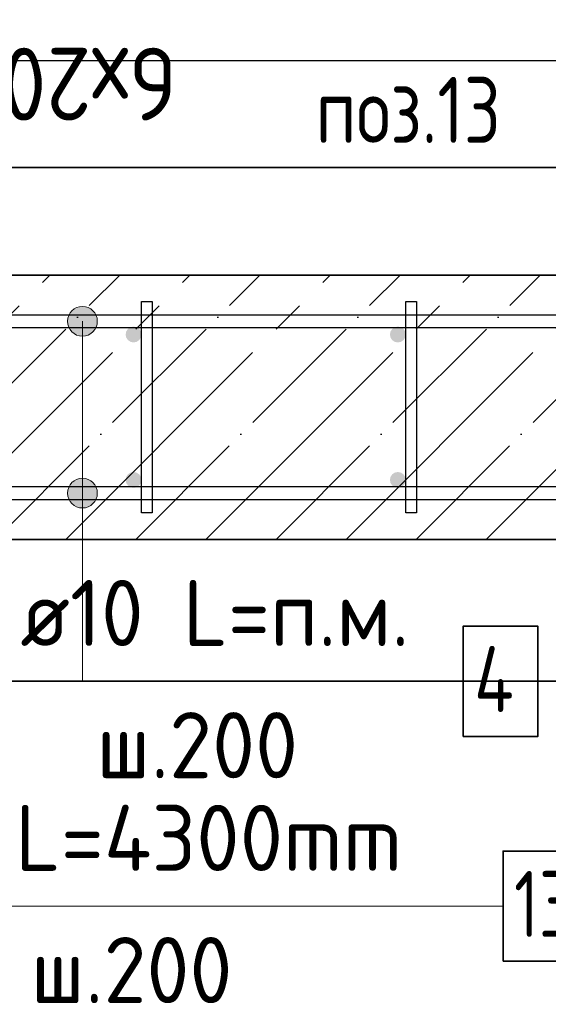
# Model space of a CAD drawing. Header units: millimetres. Extents: x -3026 to 47325, y -2839 to 55854.
# Tile 46 of 130: x 24602 to 25002, y 42297 to 43042. Entities that reach past the tile are written whole.
import ezdxf

# ---------------------------------------------------------------- set-up
doc = ezdxf.new("R2010")
doc.units = ezdxf.units.MM
doc.header["$PDMODE"] = 65
doc.linetypes.add('______11', pattern=[125, 100, -12.5, 0, -12.5])
doc.linetypes.add('______5', pattern=[275, 200, -25, 25, -25])
for name, color, linetype, lineweight in [('Standard', 7, 'Continuous', 25), ('Арм.стержн. вертикальными 1', 22, 'Continuous', 35), ('Арм.стержн.горизонт. 1', 180, 'Continuous', 35), ('Размерная линия_ общее', 7, 'Continuous', 13)]:
    doc.layers.add(name, color=color, linetype=linetype, lineweight=lineweight)
doc.layers.add('Арм.стержн.Стяжки', color=7, linetype='Continuous', lineweight=35, true_color=0x501e0f)
doc.styles.add('ISOCPEUR', font='ISOCPEUR')
doc.dimstyles.new('DIMSTYLE_3', dxfattribs={"dimtxt": 55, "dimasz": 62.5, "dimexe": 0, "dimexo": 0, "dimgap": 27.5, "dimtad": 2, "dimdec": 0, "dimrnd": 5, "dimzin": 12, "dimdsep": 46, "dimtxsty": 'ISOCPEUR', "dimblk1": 'ALL_ML_STRICH', "dimblk2": 'ALL_ML_STRICH', "dimsah": 1, "dimcen": 0, "dimclrd": 7, "dimclre": 256, "dimclrt": 7, "dimadec": 0, "dimazin": 0, "dimtfac": 1, "dimtdec": 0, "dimtix": 1, "dimtmove": 2, "dimatfit": 3, "dimfxl": 0, "dimtzin": 0, "dimlwd": 0, "dimlwe": -3, "dimarcsym": 0})

# ---------------------------------------------------------------- blocks, each defined once
blk = doc.blocks.new('ALL_ML_STRICH')
at = {"color": 0, "linetype": 'ByBlock', "lineweight": -2}
for p, q in [((0, -0.5), (0, 0.5)), ((-0.3, -0.3), (0.3, 0.3)), ((-1, 0), (0.5, 0))]:
    blk.add_line(p, q, dxfattribs=at)
blk = doc.blocks.new('*D158')
at = {"layer": 'DEFPOINTS', "color": 7, "linetype": 'Continuous', "lineweight": 13, "transparency": 33554687}
for p in [(25488.24, 43010.4), (24288.24, 42803.46), (25488.24, 42803.46)]:
    blk.add_point(p, dxfattribs=at)
at = {"layer": 'Размерная линия_ общее', "color": 253, "linetype": 'Continuous', "lineweight": -2, "true_color": 0xa0a0a0, "transparency": 33554687}
for p, q in [((24288.24, 42823.46), (24288.24, 43010.4)), ((25488.24, 42823.46), (25488.24, 43010.4))]:
    blk.add_line(p, q, dxfattribs=at)
at = {"layer": 'Размерная линия_ общее', "color": 7, "linetype": 'Continuous', "lineweight": -2, "transparency": 33554687}
blk.add_line((25488.24, 43010.4), (24288.24, 43010.4), dxfattribs=at)
at = {"layer": 'Размерная линия_ общее', "color": 7, "linetype": 'Continuous', "lineweight": 13, "transparency": 33554687, "xscale": 62.5, "yscale": 62.5, "zscale": 62.5}
for p, rotation in [((24288.24, 43010.4), 180), ((25488.24, 43010.4), 360)]:
    blk.add_blockref('ALL_ML_STRICH', p, dxfattribs=dict(at, rotation=rotation))
at = {"layer": 'Размерная линия_ общее', "color": 7, "linetype": 'Continuous', "lineweight": 13, "transparency": 33554687, "insert": (24720.74, 42965.4), "char_height": 55, "width": 2.75, "attachment_point": 1, "rotation": 180, "line_spacing_factor": 0.60241, "style": 'ISOCPEUR'}
blk.add_mtext('\\W0.91;6х200=1200', dxfattribs=at)

msp = doc.modelspace()

# ---------------------------------------------------------------- hatches: boundary and pattern name
at = {"layer": 'Арм.стержн. вертикальными 1', "linetype": 'Continuous', "lineweight": 50, "transparency": 33554687}
for points in [[(24692.48, 42799.22), (24693.78, 42801.16), (24694.24, 42803.46), (24693.78, 42805.76), (24692.48, 42807.7), (24690.53, 42809), (24688.24, 42809.46), (24685.94, 42809), (24684, 42807.7), (24682.69, 42805.76), (24682.24, 42803.46), (24682.69, 42801.16), (24684, 42799.22), (24685.94, 42797.92), (24688.24, 42797.46), (24690.53, 42797.92)], [(24892.48, 42799.22), (24893.78, 42801.16), (24894.24, 42803.46), (24893.78, 42805.76), (24892.48, 42807.7), (24890.53, 42809), (24888.24, 42809.46), (24885.94, 42809), (24883.99, 42807.7), (24882.69, 42805.76), (24882.24, 42803.46), (24882.69, 42801.16), (24883.99, 42799.22), (24885.94, 42797.92), (24888.24, 42797.46), (24890.53, 42797.92)], [(24692.48, 42689.22), (24693.78, 42691.16), (24694.24, 42693.46), (24693.78, 42695.76), (24692.48, 42697.7), (24690.53, 42699), (24688.24, 42699.46), (24685.94, 42699), (24684, 42697.7), (24682.69, 42695.76), (24682.24, 42693.46), (24682.69, 42691.16), (24684, 42689.22), (24685.94, 42687.92), (24688.24, 42687.46), (24690.53, 42687.92)], [(24892.48, 42689.22), (24893.78, 42691.16), (24894.24, 42693.46), (24893.78, 42695.76), (24892.48, 42697.7), (24890.53, 42699), (24888.24, 42699.46), (24885.94, 42699), (24883.99, 42697.7), (24882.69, 42695.76), (24882.24, 42693.46), (24882.69, 42691.16), (24883.99, 42689.22), (24885.94, 42687.92), (24888.24, 42687.46), (24890.53, 42687.92)]]:
    msp.add_hatch(color=34, dxfattribs=at).paths.add_polyline_path(points)
at = {"layer": 'Арм.стержн.горизонт. 1', "linetype": 'Continuous', "lineweight": 13, "transparency": 33554687}
for points in [[(24639.88, 42819.08), (24659.23, 42819.08), (24655.18, 42823.13)], [(24639.88, 42819.08), (24655.18, 42823.13), (24643.93, 42823.13)], [(24639.88, 42819.08), (24659.23, 42819.08), (24655.18, 42823.13)], [(24639.88, 42819.08), (24655.18, 42823.13), (24643.93, 42823.13)], [(24639.88, 42819.08), (24659.23, 42819.08), (24655.18, 42823.13)], [(24639.88, 42819.08), (24655.18, 42823.13), (24643.93, 42823.13)], [(24639.88, 42819.08), (24659.23, 42819.08), (24655.18, 42823.13)], [(24639.88, 42819.08), (24655.18, 42823.13), (24643.93, 42823.13)], [(24639.88, 42819.08), (24659.23, 42819.08), (24655.18, 42823.13)], [(24639.88, 42819.08), (24655.18, 42823.13), (24643.93, 42823.13)], [(24639.88, 42819.08), (24659.23, 42819.08), (24655.18, 42823.13)], [(24639.88, 42819.08), (24655.18, 42823.13), (24643.93, 42823.13)], [(24639.88, 42819.08), (24659.23, 42819.08), (24655.18, 42823.13)], [(24639.88, 42819.08), (24655.18, 42823.13), (24643.93, 42823.13)], [(24639.88, 42819.08), (24659.23, 42819.08), (24655.18, 42823.13)], [(24639.88, 42819.08), (24655.18, 42823.13), (24643.93, 42823.13)], [(24639.88, 42819.08), (24659.23, 42819.08), (24655.18, 42823.13)], [(24639.88, 42819.08), (24655.18, 42823.13), (24643.93, 42823.13)], [(24639.88, 42819.08), (24659.23, 42819.08), (24655.18, 42823.13)], [(24639.88, 42819.08), (24655.18, 42823.13), (24643.93, 42823.13)], [(24639.88, 42819.08), (24659.23, 42819.08), (24655.18, 42823.13)], [(24639.88, 42819.08), (24655.18, 42823.13), (24643.93, 42823.13)], [(24639.88, 42819.08), (24659.23, 42819.08), (24655.18, 42823.13)], [(24639.88, 42819.08), (24655.18, 42823.13), (24643.93, 42823.13)], [(24639.88, 42819.08), (24659.23, 42819.08), (24655.18, 42823.13)], [(24639.88, 42819.08), (24655.18, 42823.13), (24643.93, 42823.13)], [(24639.88, 42819.08), (24659.23, 42819.08), (24655.18, 42823.13)], [(24639.88, 42819.08), (24655.18, 42823.13), (24643.93, 42823.13)], [(24643.93, 42823.13), (24655.18, 42823.13), (24649.56, 42824.71)], [(24643.93, 42823.13), (24655.18, 42823.13), (24649.56, 42824.71)], [(24643.93, 42823.13), (24655.18, 42823.13), (24649.56, 42824.71)], [(24643.93, 42823.13), (24655.18, 42823.13), (24649.56, 42824.71)], [(24643.93, 42823.13), (24655.18, 42823.13), (24649.56, 42824.71)], [(24643.93, 42823.13), (24655.18, 42823.13), (24649.56, 42824.71)], [(24643.93, 42823.13), (24655.18, 42823.13), (24649.56, 42824.71)], [(24643.93, 42823.13), (24655.18, 42823.13), (24649.56, 42824.71)], [(24643.93, 42823.13), (24655.18, 42823.13), (24649.56, 42824.71)], [(24643.93, 42823.13), (24655.18, 42823.13), (24649.56, 42824.71)], [(24643.93, 42823.13), (24655.18, 42823.13), (24649.56, 42824.71)], [(24643.93, 42823.13), (24655.18, 42823.13), (24649.56, 42824.71)], [(24643.93, 42823.13), (24655.18, 42823.13), (24649.56, 42824.71)], [(24643.93, 42823.13), (24655.18, 42823.13), (24649.56, 42824.71)], [(24638.31, 42813.46), (24660.81, 42813.46), (24659.23, 42819.08)], [(24638.31, 42813.46), (24659.23, 42819.08), (24639.88, 42819.08)], [(24638.31, 42813.46), (24660.81, 42813.46), (24659.23, 42819.08)], [(24638.31, 42813.46), (24659.23, 42819.08), (24639.88, 42819.08)], [(24638.31, 42813.46), (24660.81, 42813.46), (24659.23, 42819.08)], [(24638.31, 42813.46), (24659.23, 42819.08), (24639.88, 42819.08)], [(24638.31, 42813.46), (24660.81, 42813.46), (24659.23, 42819.08)], [(24638.31, 42813.46), (24659.23, 42819.08), (24639.88, 42819.08)], [(24638.31, 42813.46), (24660.81, 42813.46), (24659.23, 42819.08)], [(24638.31, 42813.46), (24659.23, 42819.08), (24639.88, 42819.08)], [(24638.31, 42813.46), (24660.81, 42813.46), (24659.23, 42819.08)], [(24638.31, 42813.46), (24659.23, 42819.08), (24639.88, 42819.08)], [(24638.31, 42813.46), (24660.81, 42813.46), (24659.23, 42819.08)], [(24638.31, 42813.46), (24659.23, 42819.08), (24639.88, 42819.08)], [(24638.31, 42813.46), (24660.81, 42813.46), (24659.23, 42819.08)], [(24638.31, 42813.46), (24659.23, 42819.08), (24639.88, 42819.08)], [(24638.31, 42813.46), (24660.81, 42813.46), (24659.23, 42819.08)], [(24638.31, 42813.46), (24659.23, 42819.08), (24639.88, 42819.08)], [(24638.31, 42813.46), (24660.81, 42813.46), (24659.23, 42819.08)], [(24638.31, 42813.46), (24659.23, 42819.08), (24639.88, 42819.08)], [(24638.31, 42813.46), (24660.81, 42813.46), (24659.23, 42819.08)], [(24638.31, 42813.46), (24659.23, 42819.08), (24639.88, 42819.08)], [(24638.31, 42813.46), (24660.81, 42813.46), (24659.23, 42819.08)], [(24638.31, 42813.46), (24659.23, 42819.08), (24639.88, 42819.08)], [(24638.31, 42813.46), (24660.81, 42813.46), (24659.23, 42819.08)], [(24638.31, 42813.46), (24659.23, 42819.08), (24639.88, 42819.08)], [(24638.31, 42813.46), (24660.81, 42813.46), (24659.23, 42819.08)], [(24638.31, 42813.46), (24659.23, 42819.08), (24639.88, 42819.08)], [(24639.88, 42807.83), (24660.81, 42813.46), (24638.31, 42813.46)], [(24639.88, 42807.83), (24660.81, 42813.46), (24638.31, 42813.46)], [(24639.88, 42807.83), (24660.81, 42813.46), (24638.31, 42813.46)], [(24639.88, 42807.83), (24660.81, 42813.46), (24638.31, 42813.46)], [(24639.88, 42807.83), (24660.81, 42813.46), (24638.31, 42813.46)], [(24639.88, 42807.83), (24660.81, 42813.46), (24638.31, 42813.46)], [(24639.88, 42807.83), (24660.81, 42813.46), (24638.31, 42813.46)], [(24639.88, 42807.83), (24660.81, 42813.46), (24638.31, 42813.46)], [(24639.88, 42807.83), (24660.81, 42813.46), (24638.31, 42813.46)], [(24639.88, 42807.83), (24660.81, 42813.46), (24638.31, 42813.46)], [(24639.88, 42807.83), (24660.81, 42813.46), (24638.31, 42813.46)], [(24639.88, 42807.83), (24660.81, 42813.46), (24638.31, 42813.46)], [(24639.88, 42807.83), (24660.81, 42813.46), (24638.31, 42813.46)], [(24639.88, 42807.83), (24660.81, 42813.46), (24638.31, 42813.46)], [(24639.88, 42807.83), (24659.23, 42807.83), (24660.81, 42813.46)], [(24639.88, 42807.83), (24659.23, 42807.83), (24660.81, 42813.46)], [(24639.88, 42807.83), (24659.23, 42807.83), (24660.81, 42813.46)], [(24639.88, 42807.83), (24659.23, 42807.83), (24660.81, 42813.46)], [(24639.88, 42807.83), (24659.23, 42807.83), (24660.81, 42813.46)], [(24639.88, 42807.83), (24659.23, 42807.83), (24660.81, 42813.46)], [(24639.88, 42807.83), (24659.23, 42807.83), (24660.81, 42813.46)], [(24639.88, 42807.83), (24659.23, 42807.83), (24660.81, 42813.46)], [(24639.88, 42807.83), (24659.23, 42807.83), (24660.81, 42813.46)], [(24639.88, 42807.83), (24659.23, 42807.83), (24660.81, 42813.46)], [(24639.88, 42807.83), (24659.23, 42807.83), (24660.81, 42813.46)], [(24639.88, 42807.83), (24659.23, 42807.83), (24660.81, 42813.46)], [(24639.88, 42807.83), (24659.23, 42807.83), (24660.81, 42813.46)], [(24639.88, 42807.83), (24659.23, 42807.83), (24660.81, 42813.46)], [(24643.93, 42803.78), (24659.23, 42807.83), (24639.88, 42807.83)], [(24643.93, 42803.78), (24659.23, 42807.83), (24639.88, 42807.83)], [(24643.93, 42803.78), (24659.23, 42807.83), (24639.88, 42807.83)], [(24643.93, 42803.78), (24659.23, 42807.83), (24639.88, 42807.83)], [(24643.93, 42803.78), (24659.23, 42807.83), (24639.88, 42807.83)], [(24643.93, 42803.78), (24659.23, 42807.83), (24639.88, 42807.83)], [(24643.93, 42803.78), (24659.23, 42807.83), (24639.88, 42807.83)], [(24643.93, 42803.78), (24659.23, 42807.83), (24639.88, 42807.83)], [(24643.93, 42803.78), (24659.23, 42807.83), (24639.88, 42807.83)], [(24643.93, 42803.78), (24659.23, 42807.83), (24639.88, 42807.83)], [(24643.93, 42803.78), (24659.23, 42807.83), (24639.88, 42807.83)], [(24643.93, 42803.78), (24659.23, 42807.83), (24639.88, 42807.83)], [(24643.93, 42803.78), (24659.23, 42807.83), (24639.88, 42807.83)], [(24643.93, 42803.78), (24659.23, 42807.83), (24639.88, 42807.83)], [(24643.93, 42803.78), (24655.18, 42803.78), (24659.23, 42807.83)], [(24643.93, 42803.78), (24655.18, 42803.78), (24659.23, 42807.83)], [(24643.93, 42803.78), (24655.18, 42803.78), (24659.23, 42807.83)], [(24643.93, 42803.78), (24655.18, 42803.78), (24659.23, 42807.83)], [(24643.93, 42803.78), (24655.18, 42803.78), (24659.23, 42807.83)], [(24643.93, 42803.78), (24655.18, 42803.78), (24659.23, 42807.83)], [(24643.93, 42803.78), (24655.18, 42803.78), (24659.23, 42807.83)], [(24643.93, 42803.78), (24655.18, 42803.78), (24659.23, 42807.83)], [(24643.93, 42803.78), (24655.18, 42803.78), (24659.23, 42807.83)], [(24643.93, 42803.78), (24655.18, 42803.78), (24659.23, 42807.83)], [(24643.93, 42803.78), (24655.18, 42803.78), (24659.23, 42807.83)], [(24643.93, 42803.78), (24655.18, 42803.78), (24659.23, 42807.83)], [(24643.93, 42803.78), (24655.18, 42803.78), (24659.23, 42807.83)], [(24643.93, 42803.78), (24655.18, 42803.78), (24659.23, 42807.83)], [(24655.18, 42803.78), (24643.93, 42803.78), (24649.56, 42802.21)], [(24655.18, 42803.78), (24643.93, 42803.78), (24649.56, 42802.21)], [(24655.18, 42803.78), (24643.93, 42803.78), (24649.56, 42802.21)], [(24655.18, 42803.78), (24643.93, 42803.78), (24649.56, 42802.21)], [(24655.18, 42803.78), (24643.93, 42803.78), (24649.56, 42802.21)], [(24655.18, 42803.78), (24643.93, 42803.78), (24649.56, 42802.21)], [(24655.18, 42803.78), (24643.93, 42803.78), (24649.56, 42802.21)], [(24655.18, 42803.78), (24643.93, 42803.78), (24649.56, 42802.21)], [(24655.18, 42803.78), (24643.93, 42803.78), (24649.56, 42802.21)], [(24655.18, 42803.78), (24643.93, 42803.78), (24649.56, 42802.21)], [(24655.18, 42803.78), (24643.93, 42803.78), (24649.56, 42802.21)], [(24655.18, 42803.78), (24643.93, 42803.78), (24649.56, 42802.21)], [(24655.18, 42803.78), (24643.93, 42803.78), (24649.56, 42802.21)], [(24655.18, 42803.78), (24643.93, 42803.78), (24649.56, 42802.21)], [(24639.88, 42689.08), (24659.23, 42689.08), (24655.18, 42693.13)], [(24639.88, 42689.08), (24655.18, 42693.13), (24643.93, 42693.13)], [(24639.88, 42689.08), (24659.23, 42689.08), (24655.18, 42693.13)], [(24639.88, 42689.08), (24655.18, 42693.13), (24643.93, 42693.13)], [(24639.88, 42689.08), (24659.23, 42689.08), (24655.18, 42693.13)], [(24639.88, 42689.08), (24655.18, 42693.13), (24643.93, 42693.13)], [(24639.88, 42689.08), (24659.23, 42689.08), (24655.18, 42693.13)], [(24639.88, 42689.08), (24655.18, 42693.13), (24643.93, 42693.13)], [(24639.88, 42689.08), (24659.23, 42689.08), (24655.18, 42693.13)], [(24639.88, 42689.08), (24655.18, 42693.13), (24643.93, 42693.13)], [(24639.88, 42689.08), (24659.23, 42689.08), (24655.18, 42693.13)], [(24639.88, 42689.08), (24655.18, 42693.13), (24643.93, 42693.13)], [(24639.88, 42689.08), (24659.23, 42689.08), (24655.18, 42693.13)], [(24639.88, 42689.08), (24655.18, 42693.13), (24643.93, 42693.13)], [(24639.88, 42689.08), (24659.23, 42689.08), (24655.18, 42693.13)], [(24639.88, 42689.08), (24655.18, 42693.13), (24643.93, 42693.13)], [(24639.88, 42689.08), (24659.23, 42689.08), (24655.18, 42693.13)], [(24639.88, 42689.08), (24655.18, 42693.13), (24643.93, 42693.13)], [(24639.88, 42689.08), (24659.23, 42689.08), (24655.18, 42693.13)], [(24639.88, 42689.08), (24655.18, 42693.13), (24643.93, 42693.13)], [(24639.88, 42689.08), (24659.23, 42689.08), (24655.18, 42693.13)], [(24639.88, 42689.08), (24655.18, 42693.13), (24643.93, 42693.13)], [(24639.88, 42689.08), (24659.23, 42689.08), (24655.18, 42693.13)], [(24639.88, 42689.08), (24655.18, 42693.13), (24643.93, 42693.13)], [(24639.88, 42689.08), (24659.23, 42689.08), (24655.18, 42693.13)], [(24639.88, 42689.08), (24655.18, 42693.13), (24643.93, 42693.13)], [(24639.88, 42689.08), (24659.23, 42689.08), (24655.18, 42693.13)], [(24639.88, 42689.08), (24655.18, 42693.13), (24643.93, 42693.13)], [(24643.93, 42693.13), (24655.18, 42693.13), (24649.56, 42694.71)], [(24643.93, 42693.13), (24655.18, 42693.13), (24649.56, 42694.71)], [(24643.93, 42693.13), (24655.18, 42693.13), (24649.56, 42694.71)], [(24643.93, 42693.13), (24655.18, 42693.13), (24649.56, 42694.71)], [(24643.93, 42693.13), (24655.18, 42693.13), (24649.56, 42694.71)], [(24643.93, 42693.13), (24655.18, 42693.13), (24649.56, 42694.71)], [(24643.93, 42693.13), (24655.18, 42693.13), (24649.56, 42694.71)], [(24643.93, 42693.13), (24655.18, 42693.13), (24649.56, 42694.71)], [(24643.93, 42693.13), (24655.18, 42693.13), (24649.56, 42694.71)], [(24643.93, 42693.13), (24655.18, 42693.13), (24649.56, 42694.71)], [(24643.93, 42693.13), (24655.18, 42693.13), (24649.56, 42694.71)], [(24643.93, 42693.13), (24655.18, 42693.13), (24649.56, 42694.71)], [(24643.93, 42693.13), (24655.18, 42693.13), (24649.56, 42694.71)], [(24643.93, 42693.13), (24655.18, 42693.13), (24649.56, 42694.71)], [(24638.31, 42683.46), (24660.81, 42683.46), (24659.23, 42689.08)], [(24638.31, 42683.46), (24659.23, 42689.08), (24639.88, 42689.08)], [(24638.31, 42683.46), (24660.81, 42683.46), (24659.23, 42689.08)], [(24638.31, 42683.46), (24659.23, 42689.08), (24639.88, 42689.08)], [(24638.31, 42683.46), (24660.81, 42683.46), (24659.23, 42689.08)], [(24638.31, 42683.46), (24659.23, 42689.08), (24639.88, 42689.08)], [(24638.31, 42683.46), (24660.81, 42683.46), (24659.23, 42689.08)], [(24638.31, 42683.46), (24659.23, 42689.08), (24639.88, 42689.08)], [(24638.31, 42683.46), (24660.81, 42683.46), (24659.23, 42689.08)], [(24638.31, 42683.46), (24659.23, 42689.08), (24639.88, 42689.08)], [(24638.31, 42683.46), (24660.81, 42683.46), (24659.23, 42689.08)], [(24638.31, 42683.46), (24659.23, 42689.08), (24639.88, 42689.08)], [(24638.31, 42683.46), (24660.81, 42683.46), (24659.23, 42689.08)], [(24638.31, 42683.46), (24659.23, 42689.08), (24639.88, 42689.08)], [(24638.31, 42683.46), (24660.81, 42683.46), (24659.23, 42689.08)], [(24638.31, 42683.46), (24659.23, 42689.08), (24639.88, 42689.08)], [(24638.31, 42683.46), (24660.81, 42683.46), (24659.23, 42689.08)], [(24638.31, 42683.46), (24659.23, 42689.08), (24639.88, 42689.08)], [(24638.31, 42683.46), (24660.81, 42683.46), (24659.23, 42689.08)], [(24638.31, 42683.46), (24659.23, 42689.08), (24639.88, 42689.08)], [(24638.31, 42683.46), (24660.81, 42683.46), (24659.23, 42689.08)], [(24638.31, 42683.46), (24659.23, 42689.08), (24639.88, 42689.08)], [(24638.31, 42683.46), (24660.81, 42683.46), (24659.23, 42689.08)], [(24638.31, 42683.46), (24659.23, 42689.08), (24639.88, 42689.08)], [(24638.31, 42683.46), (24660.81, 42683.46), (24659.23, 42689.08)], [(24638.31, 42683.46), (24659.23, 42689.08), (24639.88, 42689.08)], [(24638.31, 42683.46), (24660.81, 42683.46), (24659.23, 42689.08)], [(24638.31, 42683.46), (24659.23, 42689.08), (24639.88, 42689.08)], [(24639.88, 42677.84), (24660.81, 42683.46), (24638.31, 42683.46)], [(24639.88, 42677.84), (24660.81, 42683.46), (24638.31, 42683.46)], [(24639.88, 42677.84), (24660.81, 42683.46), (24638.31, 42683.46)], [(24639.88, 42677.84), (24660.81, 42683.46), (24638.31, 42683.46)], [(24639.88, 42677.84), (24660.81, 42683.46), (24638.31, 42683.46)], [(24639.88, 42677.84), (24660.81, 42683.46), (24638.31, 42683.46)], [(24639.88, 42677.84), (24660.81, 42683.46), (24638.31, 42683.46)], [(24639.88, 42677.84), (24660.81, 42683.46), (24638.31, 42683.46)], [(24639.88, 42677.84), (24660.81, 42683.46), (24638.31, 42683.46)], [(24639.88, 42677.84), (24660.81, 42683.46), (24638.31, 42683.46)], [(24639.88, 42677.84), (24660.81, 42683.46), (24638.31, 42683.46)], [(24639.88, 42677.84), (24660.81, 42683.46), (24638.31, 42683.46)], [(24639.88, 42677.84), (24660.81, 42683.46), (24638.31, 42683.46)], [(24639.88, 42677.84), (24660.81, 42683.46), (24638.31, 42683.46)], [(24639.88, 42677.84), (24659.23, 42677.84), (24660.81, 42683.46)], [(24639.88, 42677.84), (24659.23, 42677.84), (24660.81, 42683.46)], [(24639.88, 42677.84), (24659.23, 42677.84), (24660.81, 42683.46)], [(24639.88, 42677.84), (24659.23, 42677.84), (24660.81, 42683.46)], [(24639.88, 42677.84), (24659.23, 42677.84), (24660.81, 42683.46)], [(24639.88, 42677.84), (24659.23, 42677.84), (24660.81, 42683.46)], [(24639.88, 42677.84), (24659.23, 42677.84), (24660.81, 42683.46)], [(24639.88, 42677.84), (24659.23, 42677.84), (24660.81, 42683.46)], [(24639.88, 42677.84), (24659.23, 42677.84), (24660.81, 42683.46)], [(24639.88, 42677.84), (24659.23, 42677.84), (24660.81, 42683.46)], [(24639.88, 42677.84), (24659.23, 42677.84), (24660.81, 42683.46)], [(24639.88, 42677.84), (24659.23, 42677.84), (24660.81, 42683.46)], [(24639.88, 42677.84), (24659.23, 42677.84), (24660.81, 42683.46)], [(24639.88, 42677.84), (24659.23, 42677.84), (24660.81, 42683.46)], [(24643.93, 42673.79), (24659.23, 42677.84), (24639.88, 42677.84)], [(24643.93, 42673.79), (24659.23, 42677.84), (24639.88, 42677.84)], [(24643.93, 42673.79), (24659.23, 42677.84), (24639.88, 42677.84)], [(24643.93, 42673.79), (24659.23, 42677.84), (24639.88, 42677.84)], [(24643.93, 42673.79), (24659.23, 42677.84), (24639.88, 42677.84)], [(24643.93, 42673.79), (24659.23, 42677.84), (24639.88, 42677.84)], [(24643.93, 42673.79), (24659.23, 42677.84), (24639.88, 42677.84)], [(24643.93, 42673.79), (24659.23, 42677.84), (24639.88, 42677.84)], [(24643.93, 42673.79), (24659.23, 42677.84), (24639.88, 42677.84)], [(24643.93, 42673.79), (24659.23, 42677.84), (24639.88, 42677.84)], [(24643.93, 42673.79), (24659.23, 42677.84), (24639.88, 42677.84)], [(24643.93, 42673.79), (24659.23, 42677.84), (24639.88, 42677.84)], [(24643.93, 42673.79), (24659.23, 42677.84), (24639.88, 42677.84)], [(24643.93, 42673.79), (24659.23, 42677.84), (24639.88, 42677.84)], [(24643.93, 42673.79), (24655.18, 42673.79), (24659.23, 42677.84)], [(24643.93, 42673.79), (24655.18, 42673.79), (24659.23, 42677.84)], [(24643.93, 42673.79), (24655.18, 42673.79), (24659.23, 42677.84)], [(24643.93, 42673.79), (24655.18, 42673.79), (24659.23, 42677.84)], [(24643.93, 42673.79), (24655.18, 42673.79), (24659.23, 42677.84)], [(24643.93, 42673.79), (24655.18, 42673.79), (24659.23, 42677.84)], [(24643.93, 42673.79), (24655.18, 42673.79), (24659.23, 42677.84)], [(24643.93, 42673.79), (24655.18, 42673.79), (24659.23, 42677.84)], [(24643.93, 42673.79), (24655.18, 42673.79), (24659.23, 42677.84)], [(24643.93, 42673.79), (24655.18, 42673.79), (24659.23, 42677.84)], [(24643.93, 42673.79), (24655.18, 42673.79), (24659.23, 42677.84)], [(24643.93, 42673.79), (24655.18, 42673.79), (24659.23, 42677.84)], [(24643.93, 42673.79), (24655.18, 42673.79), (24659.23, 42677.84)], [(24643.93, 42673.79), (24655.18, 42673.79), (24659.23, 42677.84)], [(24655.18, 42673.79), (24643.93, 42673.79), (24649.56, 42672.21)], [(24655.18, 42673.79), (24643.93, 42673.79), (24649.56, 42672.21)], [(24655.18, 42673.79), (24643.93, 42673.79), (24649.56, 42672.21)], [(24655.18, 42673.79), (24643.93, 42673.79), (24649.56, 42672.21)], [(24655.18, 42673.79), (24643.93, 42673.79), (24649.56, 42672.21)], [(24655.18, 42673.79), (24643.93, 42673.79), (24649.56, 42672.21)], [(24655.18, 42673.79), (24643.93, 42673.79), (24649.56, 42672.21)], [(24655.18, 42673.79), (24643.93, 42673.79), (24649.56, 42672.21)], [(24655.18, 42673.79), (24643.93, 42673.79), (24649.56, 42672.21)], [(24655.18, 42673.79), (24643.93, 42673.79), (24649.56, 42672.21)], [(24655.18, 42673.79), (24643.93, 42673.79), (24649.56, 42672.21)], [(24655.18, 42673.79), (24643.93, 42673.79), (24649.56, 42672.21)], [(24655.18, 42673.79), (24643.93, 42673.79), (24649.56, 42672.21)], [(24655.18, 42673.79), (24643.93, 42673.79), (24649.56, 42672.21)]]:
    msp.add_hatch(color=7, dxfattribs=at).paths.add_polyline_path(points)

# ---------------------------------------------------------------- linework, layer by layer
at = {"layer": 'Standard', "color": 52, "linetype": 'Continuous', "lineweight": -3, "transparency": 33554687}
for p, q in [((25643.36, 42929.94), (23880.02, 42929.94)), ((23880.02, 42929.94), (25643.36, 42929.94)), ((23880.02, 42541.1), (25643.36, 42541.1)), ((25643.36, 42541.1), (23880.02, 42541.1))]:
    msp.add_line(p, q, dxfattribs=at)
at = {"layer": 'Standard', "color": 7, "linetype": 'Continuous', "lineweight": 35, "transparency": 33554687}
for p, q in [((25528.24, 42848.46), (24078.24, 42848.46)), ((24078.24, 42648.46), (25528.24, 42648.46))]:
    msp.add_line(p, q, dxfattribs=at)
at = {"layer": 'Standard', "color": 253, "linetype": '______5', "lineweight": -3, "true_color": 0xababab, "transparency": 33554687}
for p, q in [((24424.8, 42648.46), (24624.8, 42848.46)), ((24530.87, 42648.46), (24730.87, 42848.46)), ((24636.94, 42648.46), (24836.94, 42848.46)), ((24743, 42648.46), (24943, 42848.46)), ((24849.07, 42648.46), (25049.07, 42848.46)), ((24955.14, 42648.46), (25155.14, 42848.46))]:
    msp.add_line(p, q, dxfattribs=at)
at = {"layer": 'Standard', "color": 253, "linetype": '______11', "lineweight": -3, "true_color": 0xababab, "transparency": 33554687}
for p, q in [((24477.84, 42648.46), (24677.84, 42848.46)), ((24583.9, 42648.46), (24783.9, 42848.46)), ((24689.97, 42648.46), (24889.97, 42848.46)), ((24796.04, 42648.46), (24996.04, 42848.46)), ((24902.1, 42648.46), (25102.1, 42848.46))]:
    msp.add_line(p, q, dxfattribs=at)
at = {"layer": 'Арм.стержн. вертикальными 1', "color": 7, "linetype": 'Continuous', "lineweight": 13, "transparency": 33554687}
msp.add_line((24551.88, 42370.93), (24967.88, 42370.93), dxfattribs=at)
at = {"layer": 'Арм.стержн. вертикальными 1', "color": 7, "linetype": 'Continuous', "lineweight": 35, "transparency": 33554687}
msp.add_lwpolyline([(24967.88, 42329.26), (25044.54, 42329.26), (25044.54, 42412.6), (24967.88, 42412.6), (24967.88, 42329.26)], dxfattribs=at)
at = {"layer": 'Арм.стержн.горизонт. 1', "color": 52, "linetype": 'Continuous', "lineweight": 25, "transparency": 33554687}
for p, q in [((25528.24, 42848.46), (24078.24, 42848.46)), ((25528.24, 42648.46), (24078.24, 42648.46))]:
    msp.add_line(p, q, dxfattribs=at)
at = {"layer": 'Арм.стержн.горизонт. 1', "color": 7, "linetype": 'Continuous', "lineweight": 13, "transparency": 33554687}
for p, q in [((24649.56, 42824.71), (24649.56, 42824.71)), ((24649.56, 42824.71), (24649.56, 42824.71)), ((24649.56, 42824.71), (24649.56, 42824.71)), ((24649.56, 42824.71), (24649.56, 42824.71)), ((24649.56, 42824.71), (24649.56, 42824.71)), ((24649.56, 42824.71), (24649.56, 42824.71)), ((24649.56, 42824.71), (24649.56, 42824.71)), ((24649.56, 42824.71), (24649.56, 42824.71)), ((24649.56, 42824.71), (24649.56, 42824.71)), ((24649.56, 42824.71), (24649.56, 42824.71)), ((24649.56, 42824.71), (24649.56, 42824.71)), ((24649.56, 42824.71), (24649.56, 42824.71)), ((24649.56, 42824.71), (24649.56, 42824.71)), ((24649.56, 42824.71), (24649.56, 42824.71)), ((24638.31, 42813.46), (24638.31, 42813.46)), ((24638.31, 42813.46), (24638.31, 42813.46)), ((24638.31, 42813.46), (24638.31, 42813.46)), ((24638.31, 42813.46), (24638.31, 42813.46)), ((24638.31, 42813.46), (24638.31, 42813.46)), ((24638.31, 42813.46), (24638.31, 42813.46)), ((24638.31, 42813.46), (24638.31, 42813.46)), ((24638.31, 42813.46), (24638.31, 42813.46)), ((24638.31, 42813.46), (24638.31, 42813.46)), ((24638.31, 42813.46), (24638.31, 42813.46)), ((24638.31, 42813.46), (24638.31, 42813.46)), ((24638.31, 42813.46), (24638.31, 42813.46)), ((24638.31, 42813.46), (24638.31, 42813.46)), ((24638.31, 42813.46), (24638.31, 42813.46)), ((24649.56, 42541.1), (24649.56, 42813.46)), ((24649.56, 42541.1), (24649.56, 42813.46)), ((24649.56, 42541.1), (24649.56, 42813.46)), ((24649.56, 42541.1), (24649.56, 42813.46)), ((24649.56, 42541.1), (24649.56, 42813.46)), ((24649.56, 42541.1), (24649.56, 42813.46)), ((24649.56, 42541.1), (24649.56, 42813.46)), ((24649.56, 42541.1), (24649.56, 42813.46)), ((24649.56, 42541.1), (24649.56, 42813.46)), ((24649.56, 42541.1), (24649.56, 42813.46)), ((24649.56, 42541.1), (24649.56, 42813.46)), ((24649.56, 42541.1), (24649.56, 42813.46)), ((24649.56, 42541.1), (24649.56, 42813.46)), ((24649.56, 42541.1), (24649.56, 42813.46)), ((24660.81, 42813.46), (24660.81, 42813.46)), ((24660.81, 42813.46), (24660.81, 42813.46)), ((24660.81, 42813.46), (24660.81, 42813.46)), ((24660.81, 42813.46), (24660.81, 42813.46)), ((24660.81, 42813.46), (24660.81, 42813.46)), ((24660.81, 42813.46), (24660.81, 42813.46)), ((24660.81, 42813.46), (24660.81, 42813.46)), ((24660.81, 42813.46), (24660.81, 42813.46)), ((24660.81, 42813.46), (24660.81, 42813.46)), ((24660.81, 42813.46), (24660.81, 42813.46)), ((24660.81, 42813.46), (24660.81, 42813.46)), ((24660.81, 42813.46), (24660.81, 42813.46)), ((24660.81, 42813.46), (24660.81, 42813.46)), ((24660.81, 42813.46), (24660.81, 42813.46)), ((24649.56, 42802.21), (24649.56, 42802.21)), ((24649.56, 42802.21), (24649.56, 42802.21)), ((24649.56, 42802.21), (24649.56, 42802.21)), ((24649.56, 42802.21), (24649.56, 42802.21)), ((24649.56, 42802.21), (24649.56, 42802.21)), ((24649.56, 42802.21), (24649.56, 42802.21)), ((24649.56, 42802.21), (24649.56, 42802.21)), ((24649.56, 42802.21), (24649.56, 42802.21)), ((24649.56, 42802.21), (24649.56, 42802.21)), ((24649.56, 42802.21), (24649.56, 42802.21)), ((24649.56, 42802.21), (24649.56, 42802.21)), ((24649.56, 42802.21), (24649.56, 42802.21)), ((24649.56, 42802.21), (24649.56, 42802.21)), ((24649.56, 42802.21), (24649.56, 42802.21)), ((24649.56, 42694.71), (24649.56, 42694.71)), ((24649.56, 42694.71), (24649.56, 42694.71)), ((24649.56, 42694.71), (24649.56, 42694.71)), ((24649.56, 42694.71), (24649.56, 42694.71)), ((24649.56, 42694.71), (24649.56, 42694.71)), ((24649.56, 42694.71), (24649.56, 42694.71)), ((24649.56, 42694.71), (24649.56, 42694.71)), ((24649.56, 42694.71), (24649.56, 42694.71)), ((24649.56, 42694.71), (24649.56, 42694.71)), ((24649.56, 42694.71), (24649.56, 42694.71)), ((24649.56, 42694.71), (24649.56, 42694.71)), ((24649.56, 42694.71), (24649.56, 42694.71)), ((24649.56, 42694.71), (24649.56, 42694.71)), ((24649.56, 42694.71), (24649.56, 42694.71)), ((24638.31, 42683.46), (24638.31, 42683.46)), ((24638.31, 42683.46), (24638.31, 42683.46)), ((24638.31, 42683.46), (24638.31, 42683.46)), ((24638.31, 42683.46), (24638.31, 42683.46)), ((24638.31, 42683.46), (24638.31, 42683.46)), ((24638.31, 42683.46), (24638.31, 42683.46)), ((24638.31, 42683.46), (24638.31, 42683.46)), ((24638.31, 42683.46), (24638.31, 42683.46)), ((24638.31, 42683.46), (24638.31, 42683.46)), ((24638.31, 42683.46), (24638.31, 42683.46)), ((24638.31, 42683.46), (24638.31, 42683.46)), ((24638.31, 42683.46), (24638.31, 42683.46)), ((24638.31, 42683.46), (24638.31, 42683.46)), ((24638.31, 42683.46), (24638.31, 42683.46)), ((24649.56, 42541.1), (24649.56, 42683.46)), ((24649.56, 42541.1), (24649.56, 42683.46)), ((24649.56, 42541.1), (24649.56, 42683.46)), ((24649.56, 42541.1), (24649.56, 42683.46)), ((24649.56, 42541.1), (24649.56, 42683.46)), ((24649.56, 42541.1), (24649.56, 42683.46)), ((24649.56, 42541.1), (24649.56, 42683.46)), ((24649.56, 42541.1), (24649.56, 42683.46)), ((24649.56, 42541.1), (24649.56, 42683.46)), ((24649.56, 42541.1), (24649.56, 42683.46)), ((24649.56, 42541.1), (24649.56, 42683.46)), ((24649.56, 42541.1), (24649.56, 42683.46)), ((24649.56, 42541.1), (24649.56, 42683.46)), ((24649.56, 42541.1), (24649.56, 42683.46)), ((24660.81, 42683.46), (24660.81, 42683.46)), ((24660.81, 42683.46), (24660.81, 42683.46)), ((24660.81, 42683.46), (24660.81, 42683.46)), ((24660.81, 42683.46), (24660.81, 42683.46)), ((24660.81, 42683.46), (24660.81, 42683.46)), ((24660.81, 42683.46), (24660.81, 42683.46)), ((24660.81, 42683.46), (24660.81, 42683.46)), ((24660.81, 42683.46), (24660.81, 42683.46)), ((24660.81, 42683.46), (24660.81, 42683.46)), ((24660.81, 42683.46), (24660.81, 42683.46)), ((24660.81, 42683.46), (24660.81, 42683.46)), ((24660.81, 42683.46), (24660.81, 42683.46)), ((24660.81, 42683.46), (24660.81, 42683.46)), ((24660.81, 42683.46), (24660.81, 42683.46)), ((24649.56, 42672.21), (24649.56, 42672.21)), ((24649.56, 42672.21), (24649.56, 42672.21)), ((24649.56, 42672.21), (24649.56, 42672.21)), ((24649.56, 42672.21), (24649.56, 42672.21)), ((24649.56, 42672.21), (24649.56, 42672.21)), ((24649.56, 42672.21), (24649.56, 42672.21)), ((24649.56, 42672.21), (24649.56, 42672.21)), ((24649.56, 42672.21), (24649.56, 42672.21)), ((24649.56, 42672.21), (24649.56, 42672.21)), ((24649.56, 42672.21), (24649.56, 42672.21)), ((24649.56, 42672.21), (24649.56, 42672.21)), ((24649.56, 42672.21), (24649.56, 42672.21)), ((24649.56, 42672.21), (24649.56, 42672.21)), ((24649.56, 42672.21), (24649.56, 42672.21)), ((24649.56, 42541.1), (24937.56, 42541.1))]:
    msp.add_line(p, q, dxfattribs=at)
at = {"layer": 'Арм.стержн.горизонт. 1', "color": 4, "linetype": 'Continuous', "lineweight": 25, "transparency": 33554687}
for points in [[(24108.24, 42818.46), (25498.24, 42818.46), (25498.24, 42808.46), (24108.24, 42808.46), (24108.24, 42818.46)], [(24108.24, 42818.46), (25498.24, 42818.46), (25498.24, 42808.46), (24108.24, 42808.46), (24108.24, 42818.46)], [(24108.24, 42818.46), (25498.24, 42818.46), (25498.24, 42808.46), (24108.24, 42808.46), (24108.24, 42818.46)], [(24108.24, 42818.46), (25498.24, 42818.46), (25498.24, 42808.46), (24108.24, 42808.46), (24108.24, 42818.46)], [(24108.24, 42818.46), (25498.24, 42818.46), (25498.24, 42808.46), (24108.24, 42808.46), (24108.24, 42818.46)], [(24108.24, 42818.46), (25498.24, 42818.46), (25498.24, 42808.46), (24108.24, 42808.46), (24108.24, 42818.46)], [(24108.24, 42818.46), (25498.24, 42818.46), (25498.24, 42808.46), (24108.24, 42808.46), (24108.24, 42818.46)], [(24108.24, 42818.46), (25498.24, 42818.46), (25498.24, 42808.46), (24108.24, 42808.46), (24108.24, 42818.46)], [(24108.24, 42818.46), (25498.24, 42818.46), (25498.24, 42808.46), (24108.24, 42808.46), (24108.24, 42818.46)], [(24108.24, 42818.46), (25498.24, 42818.46), (25498.24, 42808.46), (24108.24, 42808.46), (24108.24, 42818.46)], [(24108.24, 42818.46), (25498.24, 42818.46), (25498.24, 42808.46), (24108.24, 42808.46), (24108.24, 42818.46)], [(24108.24, 42818.46), (25498.24, 42818.46), (25498.24, 42808.46), (24108.24, 42808.46), (24108.24, 42818.46)], [(24108.24, 42818.46), (25498.24, 42818.46), (25498.24, 42808.46), (24108.24, 42808.46), (24108.24, 42818.46)], [(24108.24, 42818.46), (25498.24, 42818.46), (25498.24, 42808.46), (24108.24, 42808.46), (24108.24, 42818.46)], [(24108.24, 42688.46), (25498.24, 42688.46), (25498.24, 42678.46), (24108.24, 42678.46), (24108.24, 42688.46)], [(24108.24, 42688.46), (25498.24, 42688.46), (25498.24, 42678.46), (24108.24, 42678.46), (24108.24, 42688.46)], [(24108.24, 42688.46), (25498.24, 42688.46), (25498.24, 42678.46), (24108.24, 42678.46), (24108.24, 42688.46)], [(24108.24, 42688.46), (25498.24, 42688.46), (25498.24, 42678.46), (24108.24, 42678.46), (24108.24, 42688.46)], [(24108.24, 42688.46), (25498.24, 42688.46), (25498.24, 42678.46), (24108.24, 42678.46), (24108.24, 42688.46)], [(24108.24, 42688.46), (25498.24, 42688.46), (25498.24, 42678.46), (24108.24, 42678.46), (24108.24, 42688.46)], [(24108.24, 42688.46), (25498.24, 42688.46), (25498.24, 42678.46), (24108.24, 42678.46), (24108.24, 42688.46)], [(24108.24, 42688.46), (25498.24, 42688.46), (25498.24, 42678.46), (24108.24, 42678.46), (24108.24, 42688.46)], [(24108.24, 42688.46), (25498.24, 42688.46), (25498.24, 42678.46), (24108.24, 42678.46), (24108.24, 42688.46)], [(24108.24, 42688.46), (25498.24, 42688.46), (25498.24, 42678.46), (24108.24, 42678.46), (24108.24, 42688.46)], [(24108.24, 42688.46), (25498.24, 42688.46), (25498.24, 42678.46), (24108.24, 42678.46), (24108.24, 42688.46)], [(24108.24, 42688.46), (25498.24, 42688.46), (25498.24, 42678.46), (24108.24, 42678.46), (24108.24, 42688.46)], [(24108.24, 42688.46), (25498.24, 42688.46), (25498.24, 42678.46), (24108.24, 42678.46), (24108.24, 42688.46)], [(24108.24, 42688.46), (25498.24, 42688.46), (25498.24, 42678.46), (24108.24, 42678.46), (24108.24, 42688.46)]]:
    msp.add_lwpolyline(points, dxfattribs=at)
at = {"layer": 'Арм.стержн.горизонт. 1', "color": 7, "linetype": 'Continuous', "lineweight": 35, "transparency": 33554687}
msp.add_lwpolyline([(24937.56, 42499.44), (24994.22, 42499.44), (24994.22, 42582.77), (24937.56, 42582.77), (24937.56, 42499.44)], dxfattribs=at)
at = {"layer": 'Арм.стержн.горизонт. 1', "color": 7, "linetype": 'Continuous', "lineweight": 13, "transparency": 33554687}
for centre in [(24649.56, 42813.46), (24649.56, 42813.46), (24649.56, 42813.46), (24649.56, 42813.46), (24649.56, 42813.46), (24649.56, 42813.46), (24649.56, 42813.46), (24649.56, 42813.46), (24649.56, 42813.46), (24649.56, 42813.46), (24649.56, 42813.46), (24649.56, 42813.46), (24649.56, 42813.46), (24649.56, 42813.46), (24649.56, 42683.46), (24649.56, 42683.46), (24649.56, 42683.46), (24649.56, 42683.46), (24649.56, 42683.46), (24649.56, 42683.46), (24649.56, 42683.46), (24649.56, 42683.46), (24649.56, 42683.46), (24649.56, 42683.46), (24649.56, 42683.46), (24649.56, 42683.46), (24649.56, 42683.46), (24649.56, 42683.46)]:
    msp.add_circle(centre, 11.25, dxfattribs=at)
at = {"layer": 'Арм.стержн.Стяжки', "color": 40, "linetype": 'Continuous', "lineweight": 25, "transparency": 33554687}
for points in [[(24694.24, 42668.46), (24694.24, 42828.46), (24702.24, 42828.46), (24702.24, 42668.46), (24694.24, 42668.46)], [(24694.24, 42668.46), (24694.24, 42828.46), (24702.24, 42828.46), (24702.24, 42668.46), (24694.24, 42668.46)], [(24694.24, 42668.46), (24694.24, 42828.46), (24702.24, 42828.46), (24702.24, 42668.46), (24694.24, 42668.46)], [(24694.24, 42668.46), (24694.24, 42828.46), (24702.24, 42828.46), (24702.24, 42668.46), (24694.24, 42668.46)], [(24694.24, 42668.46), (24694.24, 42828.46), (24702.24, 42828.46), (24702.24, 42668.46), (24694.24, 42668.46)], [(24694.24, 42668.46), (24694.24, 42828.46), (24702.24, 42828.46), (24702.24, 42668.46), (24694.24, 42668.46)], [(24694.24, 42668.46), (24694.24, 42828.46), (24702.24, 42828.46), (24702.24, 42668.46), (24694.24, 42668.46)], [(24894.24, 42668.46), (24894.24, 42828.46), (24902.24, 42828.46), (24902.24, 42668.46), (24894.24, 42668.46)], [(24894.24, 42668.46), (24894.24, 42828.46), (24902.24, 42828.46), (24902.24, 42668.46), (24894.24, 42668.46)], [(24894.24, 42668.46), (24894.24, 42828.46), (24902.24, 42828.46), (24902.24, 42668.46), (24894.24, 42668.46)], [(24894.24, 42668.46), (24894.24, 42828.46), (24902.24, 42828.46), (24902.24, 42668.46), (24894.24, 42668.46)], [(24894.24, 42668.46), (24894.24, 42828.46), (24902.24, 42828.46), (24902.24, 42668.46), (24894.24, 42668.46)], [(24894.24, 42668.46), (24894.24, 42828.46), (24902.24, 42828.46), (24902.24, 42668.46), (24894.24, 42668.46)], [(24894.24, 42668.46), (24894.24, 42828.46), (24902.24, 42828.46), (24902.24, 42668.46), (24894.24, 42668.46)]]:
    msp.add_lwpolyline(points, dxfattribs=at)

# ---------------------------------------------------------------- texts
at = {"layer": 'Standard', "color": 7, "linetype": 'Continuous', "lineweight": 18, "transparency": 33554687, "insert": (24896.12, 42973.38), "char_height": 50, "width": 159.9747, "attachment_point": 5, "style": 'ISOCPEUR'}
msp.add_mtext('\\A1;{\\fISOCPEUR|i0|b0;\\H50.000000;\\W0.800000;\\C7;поз.13}\\P', dxfattribs=at)
at = {"layer": 'Арм.стержн. вертикальными 1', "color": 7, "linetype": 'Continuous', "lineweight": 25, "transparency": 33554687, "char_height": 50, "attachment_point": 7, "style": 'ISOCPEUR'}
for s, insert, width in [('\\W0.96;ø12 L=4300mm ', (24472.88, 42397.6), 493.7749), ('\\W0.75;13', (24976.21, 42347.6), 78.7134), ('\\W0.95;ш.200 ', (24610.38, 42297.6), 218.6661)]:
    msp.add_mtext(s, dxfattribs=dict(at, insert=insert, width=width))
at = {"layer": 'Арм.стержн.горизонт. 1', "color": 7, "linetype": 'Continuous', "lineweight": 25, "transparency": 33554687, "char_height": 50, "attachment_point": 7, "style": 'ISOCPEUR'}
for s, insert, width in [('\\W0.94;ø10 L=п.м.', (24602.56, 42567.77), 333.3052), ('\\W0.80;4', (24945.89, 42517.77), 59.9722), ('\\W0.95;ш.200 ', (24660.06, 42467.77), 218.666)]:
    msp.add_mtext(s, dxfattribs=dict(at, insert=insert, width=width))

# ---------------------------------------------------------------- dimensions: what is measured, and where the dimension line sits
at = {"layer": 'Размерная линия_ общее', "color": 7, "linetype": 'Continuous', "lineweight": 13, "transparency": 33554687}
dim = msp.add_linear_dim(base=(24288.24, 43010.4), p1=(25488.24, 42823.46), p2=(24288.24, 42823.46), angle=180, text='\\W0.91;6х200=1200', dimstyle='DIMSTYLE_3', override={"dimpost": '<>', "dimclrd": 7, "dimclre": 253, "dimclrt": 7, "dimlwd": 0, "dimlwe": 65533}, dxfattribs=at)
dim.commit()
dim.dimension.update_dxf_attribs({"geometry": '*D158', "text_midpoint": (24888.24, 43037.9), "dimtype": 160})

doc.saveas('drawing.dxf')
